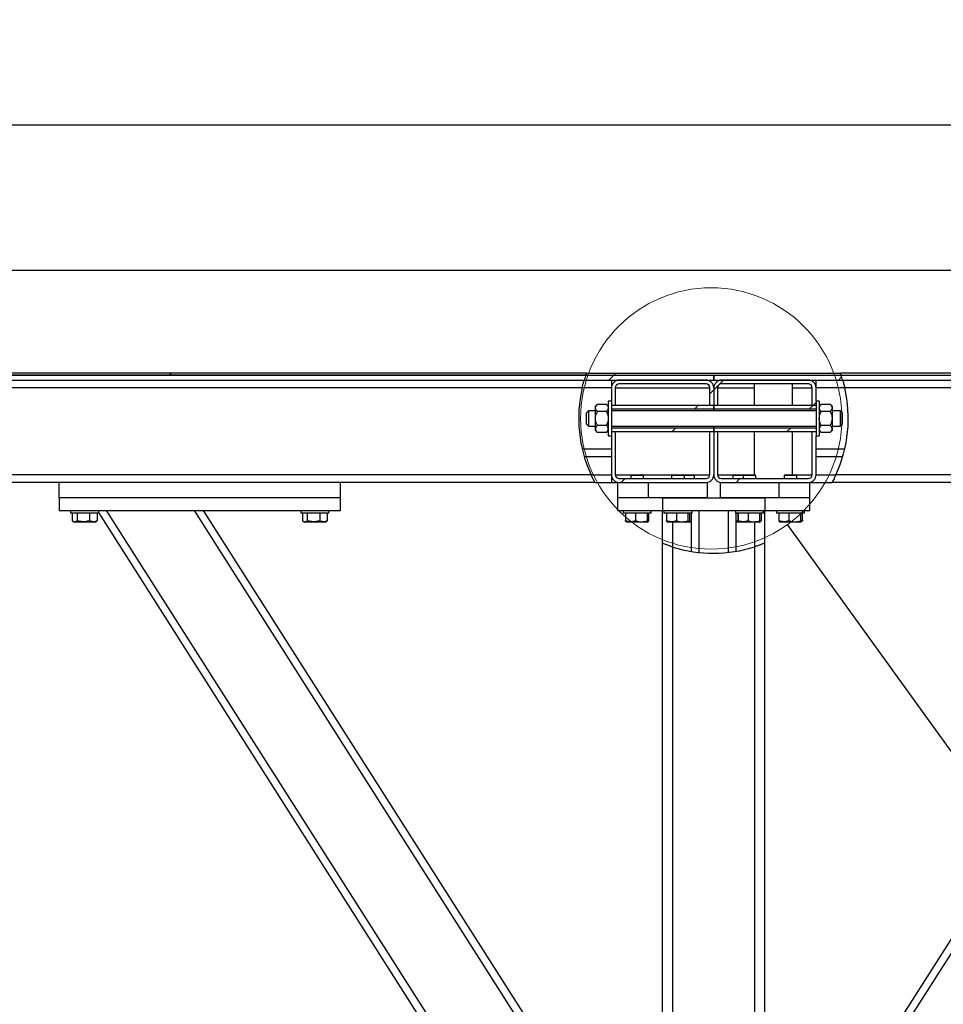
# Model space of a CAD drawing. Header units: millimetres. Extents: x 5 to 589, y 5 to 415.
# Tile 14 of 106: x 282 to 318, y 195 to 234. Entities that reach past the tile are written whole.
import ezdxf

# ---------------------------------------------------------------- set-up
doc = ezdxf.new("R2010")
doc.units = ezdxf.units.MM
doc.layers.add('COTES', color=1, linetype='Continuous')
doc.layers.add('TRAIT-FINS', color=9, linetype='Continuous')
doc.layers.add('TRAIT-FORT', color=4, linetype='Continuous', lineweight=25)
doc.styles.add('SLDTEXTSTYLE0', font='TXT', dxfattribs={"width": 0.75})
doc.dimstyles.new('SLDDIMSTYLE0', dxfattribs={"dimtxt": 3, "dimasz": 2, "dimexe": 0, "dimexo": 0.0625, "dimgap": 0.75, "dimtad": 1, "dimlfac": 20, "dimrnd": 1e-09, "dimzin": 12, "dimdsep": 46, "dimtxsty": 'SLDTEXTSTYLE0', "dimsah": 1, "dimcen": 0.09, "dimadec": 0, "dimazin": 3, "dimtfac": 1, "dimtofl": 0, "dimtmove": 0, "dimatfit": 3, "dimfxl": 1, "dimfrac": 2, "dimtolj": 1, "dimtzin": 12, "dimarcsym": 0})
doc.dimstyles.new('SLDDIMSTYLE2', dxfattribs={"dimtxt": 0.18, "dimasz": 2, "dimexe": 0, "dimexo": 0.0625, "dimgap": 0, "dimtad": 0, "dimtih": 1, "dimtoh": 1, "dimdec": 0, "dimrnd": 1e-09, "dimzin": 0, "dimdsep": 46, "dimtxsty": 'Standard', "dimblk1": 'NONE', "dimblk2": 'NONE', "dimsah": 1, "dimcen": 0.09, "dimadec": 0, "dimazin": 0, "dimtfac": 2, "dimtdec": 0, "dimtofl": 0, "dimtmove": 0, "dimatfit": 3, "dimldrblk": 'NONE', "dimfxl": 1, "dimfrac": 2, "dimtolj": 1, "dimtzin": 0, "dimarcsym": 0})
pattern_1 = [(45, (0, 0), (-13.4704, 13.4704), []), (45, (4.49, 0), (-13.4704, 13.4704), []), (45, (8.98, 0), (-13.4704, 13.4704), []), (45, (13.47, 0), (-13.4704, 13.4704), [])]

# ---------------------------------------------------------------- blocks, each defined once
blk = doc.blocks.new('_D_5')
at = {"layer": 'COTES', "color": 1, "transparency": 16777216}
for p, q in [((36.02, 220.302), (36.02, 224.903)), ((363.02, 220.302), (363.02, 224.903)), ((36.02, 223.903), (363.02, 223.903))]:
    blk.add_line(p, q, dxfattribs=at)
for points in [[(36.02, 223.903), (38.02, 223.403), (38.02, 224.403)], [(363.02, 223.903), (361.02, 224.403), (361.02, 223.403)]]:
    blk.add_solid(points, dxfattribs=at)
at = {"layer": 'COTES', "color": 1, "transparency": 16777216, "char_height": 3, "attachment_point": 1, "style": 'SLDTEXTSTYLE0'}
for s, insert in [('Cadre', (198.26, 227.77)), ('6540', (188.268, 227.77))]:
    blk.add_mtext(s, dxfattribs=dict(at, insert=insert))
blk = doc.blocks.new('_D_7')
at = {"layer": 'COTES', "color": 1, "transparency": 16777216}
for p, q in [((31.77, 220.802), (31.77, 230.57)), ((364.52, 220.602), (364.52, 230.57)), ((364.52, 229.57), (31.77, 229.57))]:
    blk.add_line(p, q, dxfattribs=at)
for points in [[(31.77, 229.57), (33.77, 229.07), (33.77, 230.07)], [(364.52, 229.57), (362.52, 230.07), (362.52, 229.07)]]:
    blk.add_solid(points, dxfattribs=at)
at = {"layer": 'COTES', "color": 1, "transparency": 16777216, "char_height": 3, "attachment_point": 1, "style": 'SLDTEXTSTYLE0'}
for s, insert in [('6655', (188.518, 233.437)), ('Toles', (198.51, 233.437))]:
    blk.add_mtext(s, dxfattribs=dict(at, insert=insert))
blk = doc.blocks.new('_NONE')

msp = doc.modelspace()

# ---------------------------------------------------------------- hatches: boundary and pattern name
at = {"layer": 'TRAIT-FINS'}
h = msp.add_hatch(dxfattribs=at)
h.set_pattern_fill('ANSI32', color=9, style=0)
edge = h.paths.add_edge_path(flags=0)
edge.add_line((304.01935, 219.80158), (313.997, 219.80158))
edge.add_arc((309.00817, 218.10158), 5.27052, 18.817129, 19.680741)
edge.add_line((313.97081, 219.87658), (304.04554, 219.87658))
edge.add_arc((309.00817, 218.10158), 5.27052, 160.319259, 161.182871)
h = msp.add_hatch(dxfattribs=at)
h.set_pattern_fill('ANSI32', color=9, style=0)
edge = h.paths.add_edge_path(flags=0)
edge.add_line((303.95561, 219.60158), (309.02027, 219.60158))
edge.add_line((309.02027, 219.60158), (309.02027, 219.80158))
edge.add_line((309.02027, 219.80158), (304.01935, 219.80158))
edge.add_arc((309.00817, 218.10158), 5.27052, 161.182871, 163.464953)
h = msp.add_hatch(dxfattribs=at)
h.set_pattern_fill('DIN 201 ACIER ET FONTE', color=9, style=0, pattern_type=2)
h.set_pattern_definition(pattern_1)
edge = h.paths.add_edge_path(flags=0)
edge.add_arc((305.32027, 219.30158), 0.3, 90, 180)
edge.add_line((305.02027, 219.30158), (305.02027, 218.62658))
edge.add_line((305.02027, 218.62658), (305.17027, 218.62658))
edge.add_line((305.17027, 218.62658), (305.17027, 219.30158))
edge.add_arc((305.32027, 219.30158), 0.15, 90, 180, ccw=False)
edge.add_line((305.32027, 219.45158), (308.72027, 219.45158))
edge.add_arc((308.72027, 219.30158), 0.15, 0, 90, ccw=False)
edge.add_line((308.87027, 219.30158), (308.87027, 218.62658))
edge.add_line((308.87027, 218.62658), (309.02027, 218.62658))
edge.add_line((309.02027, 218.62658), (309.02027, 219.30158))
edge.add_arc((308.72027, 219.30158), 0.3, 0, 90)
edge.add_line((308.72027, 219.60158), (305.32027, 219.60158))
h = msp.add_hatch(dxfattribs=at)
h.set_pattern_fill('DIN 201 ACIER ET FONTE', color=9, style=0, pattern_type=2)
h.set_pattern_definition(pattern_1)
edge = h.paths.add_edge_path(flags=0)
edge.add_arc((312.72027, 219.30158), 0.3, 0, 90)
edge.add_line((312.72027, 219.60158), (309.32027, 219.60158))
edge.add_arc((309.32027, 219.30158), 0.3, 90, 180)
edge.add_line((309.02027, 219.30158), (309.02027, 218.62658))
edge.add_line((309.02027, 218.62658), (309.17027, 218.62658))
edge.add_line((309.17027, 218.62658), (309.17027, 219.30158))
edge.add_arc((309.32027, 219.30158), 0.15, 90, 180, ccw=False)
edge.add_line((309.32027, 219.45158), (312.72027, 219.45158))
edge.add_arc((312.72027, 219.30158), 0.15, 0, 90, ccw=False)
edge.add_line((312.87027, 219.30158), (312.87027, 218.62658))
edge.add_line((312.87027, 218.62658), (313.02027, 218.62658))
edge.add_line((313.02027, 218.62658), (313.02027, 219.30158))
h = msp.add_hatch(dxfattribs=at)
h.set_pattern_fill('ANSI32', color=9, style=0)
edge = h.paths.add_edge_path(flags=0)
edge.add_line((309.02127, 219.60158), (314.06074, 219.60158))
edge.add_arc((309.00817, 218.10158), 5.27052, 16.535047, 18.817129)
edge.add_line((313.997, 219.80158), (309.02127, 219.80158))
edge.add_line((309.02127, 219.80158), (309.02127, 219.60158))
h = msp.add_hatch(dxfattribs=at)
h.set_pattern_fill('DIN 201 ACIER ET FONTE', color=9, style=0, pattern_type=2)
h.set_pattern_definition(pattern_1)
h.paths.add_polyline_path([(305.02027, 218.47658), (309.01977, 218.47658), (309.01977, 218.62658), (305.02027, 218.62658)], flags=0)
h = msp.add_hatch(dxfattribs=at)
h.set_pattern_fill('DIN 201 ACIER ET FONTE', color=9, style=0, pattern_type=2)
h.set_pattern_definition(pattern_1)
h.paths.add_polyline_path([(313.02027, 218.62658), (309.02077, 218.62658), (309.02077, 218.47658), (313.02027, 218.47658)], flags=0)
h = msp.add_hatch(dxfattribs=at)
h.set_pattern_fill('DIN 201 ACIER ET FONTE', color=9, style=0, pattern_type=2)
h.set_pattern_definition(pattern_1)
edge = h.paths.add_edge_path(flags=0)
edge.add_line((308.72027, 215.75158), (305.32027, 215.75158))
edge.add_arc((305.32027, 215.90158), 0.15, 180, 270, ccw=False)
edge.add_line((305.17027, 215.90158), (305.17027, 217.57658))
edge.add_line((305.17027, 217.57658), (305.02027, 217.57658))
edge.add_line((305.02027, 217.57658), (305.02027, 215.90158))
edge.add_arc((305.32027, 215.90158), 0.3, 180, 270)
edge.add_line((305.32027, 215.60158), (308.72027, 215.60158))
edge.add_arc((308.72027, 215.90158), 0.3, 270, 360)
edge.add_line((309.02027, 215.90158), (309.02027, 217.57658))
edge.add_line((309.02027, 217.57658), (308.87027, 217.57658))
edge.add_line((308.87027, 217.57658), (308.87027, 215.90158))
edge.add_arc((308.72027, 215.90158), 0.15, 270, 360, ccw=False)
h = msp.add_hatch(dxfattribs=at)
h.set_pattern_fill('DIN 201 ACIER ET FONTE', color=9, style=0, pattern_type=2)
h.set_pattern_definition(pattern_1)
h.paths.add_polyline_path([(309.01977, 217.72658), (305.02027, 217.72658), (305.02027, 217.57658), (309.01977, 217.57658)], flags=0)
h = msp.add_hatch(dxfattribs=at)
h.set_pattern_fill('DIN 201 ACIER ET FONTE', color=9, style=0, pattern_type=2)
h.set_pattern_definition(pattern_1)
edge = h.paths.add_edge_path(flags=0)
edge.add_line((309.17027, 215.90158), (309.17027, 217.57658))
edge.add_line((309.17027, 217.57658), (309.02027, 217.57658))
edge.add_line((309.02027, 217.57658), (309.02027, 215.90158))
edge.add_arc((309.32027, 215.90158), 0.3, 180, 270)
edge.add_line((309.32027, 215.60158), (312.72027, 215.60158))
edge.add_arc((312.72027, 215.90158), 0.3, 270, 360)
edge.add_line((313.02027, 215.90158), (313.02027, 217.57658))
edge.add_line((313.02027, 217.57658), (312.87027, 217.57658))
edge.add_line((312.87027, 217.57658), (312.87027, 215.90158))
edge.add_arc((312.72027, 215.90158), 0.15, 270, 360, ccw=False)
edge.add_line((312.72027, 215.75158), (309.32027, 215.75158))
edge.add_arc((309.32027, 215.90158), 0.15, 180, 270, ccw=False)
h = msp.add_hatch(dxfattribs=at)
h.set_pattern_fill('DIN 201 ACIER ET FONTE', color=9, style=0, pattern_type=2)
h.set_pattern_definition(pattern_1)
h.paths.add_polyline_path([(313.02027, 217.72658), (309.02077, 217.72658), (309.02077, 217.57658), (313.02027, 217.57658)], flags=0)

# ---------------------------------------------------------------- linework, layer by layer
at = {"color": 7, "linetype": 'Continuous', "lineweight": 18}
msp.add_circle((308.92115, 218.10158), 5.10883, dxfattribs=at)
at = {"layer": 'TRAIT-FORT', "color": 4, "linetype": 'Continuous', "lineweight": 25}
for p, q in [((287.76977, 219.87658), (266.29262, 219.87658)), ((287.76977, 219.80158), (287.76977, 219.87658)), ((287.77027, 219.87658), (287.77027, 219.80158)), ((304.04554, 219.87658), (287.77027, 219.87658)), ((304.04554, 219.87658), (313.97081, 219.87658)), ((364.52027, 219.87658), (313.97081, 219.87658)), ((266.32126, 219.80158), (287.76977, 219.80158)), ((304.01935, 219.80158), (266.32126, 219.80158)), ((266.39097, 219.60158), (303.95561, 219.60158)), ((287.77027, 219.80158), (304.01935, 219.80158)), ((303.95561, 219.60158), (309.02027, 219.60158)), ((304.01935, 219.80158), (313.997, 219.80158)), ((304.01935, 219.80158), (309.02027, 219.80158)), ((305.02027, 219.60158), (305.02027, 219.30158)), ((308.72027, 219.60158), (305.32027, 219.60158)), ((309.02027, 219.60158), (309.02027, 219.80158)), ((309.02127, 219.80158), (309.02127, 219.60158)), ((309.02127, 219.80158), (313.997, 219.80158)), ((309.02127, 219.60158), (314.06074, 219.60158)), ((312.72027, 219.60158), (309.32027, 219.60158)), ((313.02027, 219.30158), (313.02027, 219.60158)), ((313.997, 219.80158), (364.52027, 219.80158)), ((314.06074, 219.60158), (364.52027, 219.60158)), ((303.87608, 219.30158), (266.478, 219.30158)), ((305.02027, 219.30158), (303.87608, 219.30158)), ((305.02027, 219.30158), (305.02027, 218.77658)), ((305.17027, 219.30158), (305.17027, 218.62658)), ((305.17027, 219.30158), (308.87027, 219.30158)), ((308.72027, 219.45158), (305.32027, 219.45158)), ((308.87027, 218.62658), (308.87027, 219.30158)), ((309.02027, 219.30158), (309.02027, 218.62658)), ((309.17027, 219.30158), (309.17027, 218.62658)), ((309.17027, 219.30158), (310.60401, 219.30158)), ((312.72027, 219.45158), (309.32027, 219.45158)), ((310.60401, 219.45158), (310.60401, 218.62658)), ((312.10401, 218.62658), (312.10401, 219.45158)), ((312.10401, 219.30158), (312.87027, 219.30158)), ((312.87027, 218.62658), (312.87027, 219.30158)), ((313.02027, 218.77658), (313.02027, 219.30158)), ((314.14027, 219.30158), (313.02027, 219.30158)), ((363.02027, 219.30158), (314.14027, 219.30158)), ((305.02027, 218.77658), (304.89527, 218.77658)), ((304.89527, 218.77658), (304.89527, 217.42658)), ((305.02027, 218.77658), (305.02027, 217.42658)), ((313.14527, 218.77658), (313.02027, 218.77658)), ((313.02027, 218.77658), (313.02027, 217.42658)), ((313.14527, 218.77658), (313.14527, 217.42658)), ((304.12027, 218.40158), (304.04527, 218.32658)), ((304.04527, 217.87658), (304.04527, 218.32658)), ((304.39527, 218.40158), (304.12027, 218.40158)), ((304.12027, 218.40158), (304.12027, 217.80158)), ((304.46875, 218.65006), (304.39527, 218.57658)), ((304.39527, 218.51294), (304.39527, 218.57658)), ((304.39527, 218.10158), (304.39527, 218.51294)), ((304.82178, 218.65006), (304.46875, 218.65006)), ((304.82178, 218.37582), (304.46875, 218.37582)), ((304.89527, 218.57658), (304.82178, 218.65006)), ((305.02027, 218.62658), (309.01977, 218.62658)), ((305.02027, 218.62658), (305.17027, 218.62658)), ((305.02027, 218.47658), (309.01977, 218.47658)), ((313.02027, 218.40158), (305.02027, 218.40158)), ((308.87027, 218.62658), (309.02027, 218.62658)), ((309.01977, 218.47658), (309.01977, 218.62658)), ((309.01977, 218.40158), (309.01977, 218.47658)), ((309.02027, 218.62658), (309.17027, 218.62658)), ((309.02027, 218.40158), (309.02027, 218.62658)), ((309.02077, 218.62658), (313.02027, 218.62658)), ((309.02077, 218.62658), (309.02077, 218.47658)), ((309.02077, 218.47658), (309.02077, 218.40158)), ((309.02077, 218.47658), (313.02027, 218.47658)), ((312.87027, 218.62658), (313.02027, 218.62658)), ((313.21875, 218.65006), (313.14527, 218.57658)), ((313.57178, 218.65006), (313.21875, 218.65006)), ((313.57178, 218.37582), (313.21875, 218.37582)), ((313.64527, 218.57658), (313.57178, 218.65006)), ((313.64527, 218.57658), (313.64527, 218.51294)), ((313.64527, 218.51294), (313.64527, 218.10158)), ((313.97027, 218.40158), (313.64527, 218.40158)), ((314.04527, 218.32658), (313.97027, 218.40158)), ((313.97027, 217.80158), (313.97027, 218.40158)), ((314.04527, 218.32658), (314.04527, 217.87658)), ((304.39527, 217.69021), (304.39527, 218.10158)), ((313.64527, 218.10158), (313.64527, 217.69021)), ((304.04527, 217.87658), (304.12027, 217.80158)), ((304.12027, 217.80158), (304.39527, 217.80158)), ((304.39527, 217.62658), (304.39527, 217.69021)), ((304.39527, 217.62658), (304.46875, 217.55309)), ((304.82178, 217.82734), (304.46875, 217.82734)), ((304.82178, 217.55309), (304.46875, 217.55309)), ((304.82178, 217.55309), (304.89527, 217.62658)), ((305.02027, 217.80158), (313.02027, 217.80158)), ((309.01977, 217.72658), (305.02027, 217.72658)), ((309.01977, 217.57658), (305.02027, 217.57658)), ((305.17027, 217.57658), (305.02027, 217.57658)), ((305.17027, 217.57658), (305.17027, 215.90158)), ((309.02027, 217.57658), (308.87027, 217.57658)), ((308.87027, 215.90158), (308.87027, 217.57658)), ((309.01977, 217.72658), (309.01977, 217.80158)), ((309.01977, 217.57658), (309.01977, 217.72658)), ((309.02027, 217.57658), (309.02027, 217.80158)), ((309.02027, 217.57658), (309.02027, 215.90158)), ((309.17027, 217.57658), (309.02027, 217.57658)), ((309.02077, 217.80158), (309.02077, 217.72658)), ((309.02077, 217.72658), (309.02077, 217.57658)), ((313.02027, 217.72658), (309.02077, 217.72658)), ((313.02027, 217.57658), (309.02077, 217.57658)), ((309.17027, 217.57658), (309.17027, 215.90158)), ((310.60401, 217.57658), (310.60401, 215.90158)), ((312.10401, 215.90158), (312.10401, 217.57658)), ((312.87027, 215.90158), (312.87027, 217.57658)), ((313.02027, 217.57658), (312.87027, 217.57658)), ((313.14527, 217.62658), (313.21875, 217.55309)), ((313.57178, 217.82734), (313.21875, 217.82734)), ((313.57178, 217.55309), (313.21875, 217.55309)), ((313.57178, 217.55309), (313.64527, 217.62658)), ((313.64527, 217.80158), (313.97027, 217.80158)), ((313.64527, 217.69021), (313.64527, 217.62658)), ((313.97027, 217.80158), (314.04527, 217.87658)), ((304.89527, 217.42658), (305.02027, 217.42658)), ((305.02027, 217.42658), (305.02027, 215.90158)), ((313.02027, 217.42658), (313.14527, 217.42658)), ((313.02027, 215.90158), (313.02027, 217.42658)), ((305.02027, 216.90158), (303.87608, 216.90158)), ((314.14027, 216.90158), (313.02027, 216.90158)), ((305.02027, 216.60158), (303.95561, 216.60158)), ((314.06074, 216.60158), (313.02027, 216.60158)), ((304.21877, 215.90158), (266.13007, 215.90158)), ((304.21877, 215.90158), (305.02027, 215.90158)), ((305.02027, 215.90158), (305.02027, 215.60158)), ((305.17027, 215.90158), (305.80527, 215.90158)), ((305.32027, 215.75158), (308.72027, 215.75158)), ((305.80527, 215.90158), (305.77027, 215.86658)), ((305.77027, 215.86658), (305.77027, 215.75158)), ((306.27027, 215.86658), (305.77027, 215.86658)), ((305.80527, 215.90158), (306.23527, 215.90158)), ((306.27027, 215.86658), (306.23527, 215.90158)), ((306.23527, 215.90158), (307.40527, 215.90158)), ((306.27027, 215.75158), (306.27027, 215.86658)), ((307.40527, 215.90158), (307.37027, 215.86658)), ((307.37027, 215.86658), (307.37027, 215.75158)), ((307.87027, 215.86658), (307.37027, 215.86658)), ((307.40527, 215.90158), (307.83527, 215.90158)), ((307.87027, 215.86658), (307.83527, 215.90158)), ((307.83527, 215.90158), (308.23527, 215.90158)), ((307.87027, 215.75158), (307.87027, 215.86658)), ((308.27027, 215.86658), (307.87027, 215.86658)), ((308.27027, 215.86658), (308.23527, 215.90158)), ((308.23527, 215.90158), (308.87027, 215.90158)), ((308.27027, 215.75158), (308.27027, 215.86658)), ((309.17027, 215.90158), (309.80527, 215.90158)), ((309.32027, 215.75158), (312.72027, 215.75158)), ((309.80527, 215.90158), (309.77027, 215.86658)), ((309.77027, 215.86658), (309.77027, 215.75158)), ((310.17027, 215.86658), (309.77027, 215.86658)), ((309.80527, 215.90158), (310.20527, 215.90158)), ((310.20527, 215.90158), (310.17027, 215.86658)), ((310.17027, 215.86658), (310.17027, 215.75158)), ((310.67027, 215.86658), (310.17027, 215.86658)), ((310.20527, 215.90158), (310.63527, 215.90158)), ((310.67027, 215.86658), (310.63527, 215.90158)), ((310.67027, 215.75158), (310.67027, 215.86658)), ((311.80527, 215.90158), (311.77027, 215.86658)), ((311.77027, 215.86658), (311.77027, 215.75158)), ((312.27027, 215.86658), (311.77027, 215.86658)), ((311.80527, 215.90158), (312.23527, 215.90158)), ((312.27027, 215.86658), (312.23527, 215.90158)), ((312.23527, 215.90158), (312.87027, 215.90158)), ((312.27027, 215.75158), (312.27027, 215.86658)), ((313.02027, 215.90158), (313.79758, 215.90158)), ((363.02027, 215.90158), (313.79758, 215.90158)), ((304.3683, 215.60158), (280.12027, 215.60158)), ((283.42027, 215.00158), (283.42027, 215.60158)), ((294.42027, 215.00158), (294.42027, 215.60158)), ((304.3683, 215.60158), (305.02027, 215.60158)), ((305.02027, 215.60158), (305.27027, 215.60158)), ((305.27027, 215.00158), (305.27027, 215.60158)), ((305.32027, 215.60158), (308.72027, 215.60158)), ((306.47027, 215.00158), (306.47027, 215.60158)), ((308.77027, 215.00158), (308.77027, 215.60158)), ((309.27027, 215.60158), (309.27027, 215.00158)), ((309.32027, 215.60158), (312.72027, 215.60158)), ((311.57027, 215.60158), (311.57027, 215.00158)), ((312.77027, 215.00158), (312.77027, 215.60158)), ((312.77027, 215.60158), (313.64805, 215.60158)), ((323.62027, 215.60158), (313.64805, 215.60158)), ((294.42027, 215.00158), (283.42027, 215.00158)), ((283.42027, 215.00158), (283.42027, 214.50158)), ((294.42027, 214.50158), (294.42027, 215.00158)), ((306.47027, 215.00158), (305.27027, 215.00158)), ((305.27027, 214.50158), (305.27027, 215.00158)), ((308.77027, 215.00158), (306.47027, 215.00158)), ((307.02027, 215.00158), (307.02027, 214.50158)), ((307.02027, 215.00158), (311.02027, 215.00158)), ((311.57027, 215.00158), (309.27027, 215.00158)), ((311.02027, 215.00158), (311.02027, 214.50158)), ((312.77027, 215.00158), (311.57027, 215.00158)), ((312.77027, 214.50158), (312.77027, 215.00158)), ((283.42027, 214.50158), (294.42027, 214.50158)), ((283.87027, 214.50158), (283.87027, 214.40158)), ((284.97027, 214.40158), (284.97027, 214.50158)), ((305.92027, 182.06037), (285.27586, 214.50158)), ((305.92027, 187.46199), (288.71326, 214.50158)), ((305.92027, 188.02078), (289.06885, 214.50158)), ((292.87027, 214.50158), (292.87027, 214.40158)), ((293.97027, 214.40158), (293.97027, 214.50158)), ((305.27027, 214.50158), (307.02027, 214.50158)), ((305.47027, 214.50158), (305.47027, 214.40158)), ((306.57027, 214.40158), (306.57027, 214.50158)), ((307.02027, 213.22032), (307.02027, 214.50158)), ((307.02027, 214.50158), (311.02027, 214.50158)), ((307.07027, 214.50158), (307.07027, 214.40158)), ((308.17027, 214.40158), (308.17027, 214.50158)), ((308.44527, 212.8612), (308.44527, 214.50158)), ((309.59527, 212.86386), (309.59527, 214.50158)), ((309.87027, 214.50158), (309.87027, 214.40158)), ((310.97027, 214.40158), (310.97027, 214.50158)), ((311.02027, 213.23024), (311.02027, 214.50158)), ((311.02027, 214.50158), (312.77027, 214.50158)), ((311.47027, 214.50158), (311.47027, 214.40158)), ((312.12027, 188.02078), (328.97168, 214.50158)), ((312.12027, 187.46199), (329.32727, 214.50158)), ((312.57027, 214.40158), (312.57027, 214.50158)), ((284.97027, 214.40158), (283.87027, 214.40158)), ((283.93327, 214.40158), (283.93327, 214.10181)), ((283.95794, 214.0854), (284.01652, 214.05158)), ((284.12429, 214.40158), (284.12429, 214.10181)), ((284.61128, 214.40158), (284.61128, 214.10181)), ((284.82402, 214.05158), (284.88259, 214.0854)), ((284.90726, 214.10181), (284.88165, 214.08703)), ((284.90726, 214.40158), (284.90726, 214.10181)), ((305.88845, 181.55158), (284.97027, 214.42301)), ((293.97027, 214.40158), (292.87027, 214.40158)), ((292.93327, 214.40158), (292.93327, 214.10181)), ((292.95794, 214.0854), (293.01652, 214.05158)), ((293.12429, 214.40158), (293.12429, 214.10181)), ((293.61128, 214.40158), (293.61128, 214.10181)), ((293.82402, 214.05158), (293.88259, 214.0854)), ((293.90726, 214.10181), (293.88165, 214.08703)), ((293.90726, 214.40158), (293.90726, 214.10181)), ((305.51222, 214.40158), (305.47027, 214.40158)), ((306.57027, 214.40158), (305.51222, 214.40158)), ((305.55668, 214.11841), (305.55668, 214.10181)), ((305.56822, 214.40158), (305.56822, 214.10845)), ((305.58753, 214.06831), (305.61652, 214.05158)), ((305.61647, 214.06738), (305.63536, 214.05158)), ((305.95966, 214.40158), (305.95966, 214.10181)), ((306.41171, 214.40158), (306.41171, 214.10181)), ((306.47231, 214.40158), (306.47231, 214.10181)), ((307.11222, 214.40158), (307.07027, 214.40158)), ((308.17027, 214.40158), (307.11222, 214.40158)), ((307.16822, 214.40158), (307.16822, 214.10181)), ((307.55966, 214.40158), (307.55966, 214.10181)), ((308.01171, 214.40158), (308.01171, 214.10181)), ((308.07231, 214.40158), (308.07231, 214.10181)), ((308.14527, 212.90217), (308.14527, 214.40158)), ((309.91222, 214.40158), (309.87027, 214.40158)), ((309.89527, 212.90625), (309.89527, 214.40158)), ((309.95966, 214.10181), (309.89527, 214.08368)), ((310.97027, 214.40158), (309.91222, 214.40158)), ((309.95966, 214.40158), (309.95966, 214.10181)), ((309.96822, 214.40158), (309.96822, 214.10181)), ((310.35966, 214.40158), (310.35966, 214.10181)), ((310.81171, 214.40158), (310.81171, 214.10181)), ((310.87231, 214.40158), (310.87231, 214.10181)), ((311.51222, 214.40158), (311.47027, 214.40158)), ((312.57027, 214.40158), (311.51222, 214.40158)), ((311.56822, 214.40158), (311.56822, 214.10181)), ((311.95966, 214.40158), (311.95966, 214.10181)), ((312.38099, 214.05158), (312.41396, 214.07926)), ((312.41171, 214.40158), (312.41171, 214.10181)), ((312.41396, 214.07926), (312.48385, 214.10181)), ((312.42402, 214.05158), (312.453, 214.06831)), ((312.48385, 214.10181), (312.45274, 214.07043)), ((312.47231, 214.40158), (312.47231, 214.12941)), ((312.48385, 214.13949), (312.48385, 214.10181)), ((284.82402, 214.05158), (284.01652, 214.05158)), ((293.82402, 214.05158), (293.01652, 214.05158)), ((305.63536, 214.05158), (305.61652, 214.05158)), ((306.42402, 214.05158), (305.63536, 214.05158)), ((306.42402, 214.05158), (306.44854, 214.06574)), ((307.19199, 214.06574), (307.21652, 214.05158)), ((308.02402, 214.05158), (307.21652, 214.05158)), ((307.42027, 213.07595), (307.42027, 214.05158)), ((308.02402, 214.05158), (308.04854, 214.06574)), ((308.14527, 214.05158), (308.02402, 214.05158)), ((310.01652, 214.05158), (309.89527, 214.05158)), ((309.99199, 214.06574), (310.01652, 214.05158)), ((310.82402, 214.05158), (310.01652, 214.05158)), ((310.62027, 213.08365), (310.62027, 214.05158)), ((310.82402, 214.05158), (310.84854, 214.06574)), ((311.59199, 214.06574), (311.61652, 214.05158)), ((312.38099, 214.05158), (311.61652, 214.05158)), ((312.42402, 214.05158), (312.38099, 214.05158)), ((307.02027, 174.90158), (307.02027, 213.22032)), ((307.42027, 174.90158), (307.42027, 213.07595)), ((310.62027, 174.90158), (310.62027, 213.08365)), ((311.02027, 191.00158), (311.02027, 213.23024))]:
    msp.add_line(p, q, dxfattribs=at)
for centre, radius, start, end in [((309.00817, 218.10158), 5.27052, 160.319259, 161.182871), ((309.00817, 218.10158), 5.27052, 18.817129, 19.680741), ((309.00817, 218.10158), 5.27052, 161.182871, 163.464953), ((305.32027, 219.30158), 0.3, 90, 180), ((308.72027, 219.30158), 0.3, 0, 90), ((309.32027, 219.30158), 0.3, 90, 180), ((312.72027, 219.30158), 0.3, 0, 90), ((309.00817, 218.10158), 5.27052, 16.535047, 18.817129), ((309.00817, 218.10158), 5.27052, 166.839394, 204.671553), ((305.32027, 219.30158), 0.15, 90, 180), ((308.72027, 219.30158), 0.15, 0, 90), ((309.32027, 219.30158), 0.15, 90, 180), ((312.72027, 219.30158), 0.15, 0, 90), ((309.00817, 218.10158), 5.27052, 335.328447, 13.160606), ((305.32027, 215.90158), 0.3, 180, 270), ((305.32027, 215.90158), 0.15, 180, 270), ((308.72027, 215.90158), 0.15, 270, 0), ((308.72027, 215.90158), 0.3, 270, 0), ((309.32027, 215.90158), 0.3, 180, 270), ((309.32027, 215.90158), 0.15, 180, 270), ((312.72027, 215.90158), 0.15, 270, 0), ((312.72027, 215.90158), 0.3, 270, 0), ((309.00817, 218.10158), 5.27052, 229.090446, 229.945008), ((309.00817, 218.10158), 5.27052, 310.255298, 311.258334), ((309.00817, 218.10158), 5.27052, 252.465436, 287.810477)]:
    msp.add_arc(centre, radius, start, end, dxfattribs=at)
for points, knots in [([(303.87608, 219.30158), (303.8844, 219.33621), (303.90104, 219.40547), (303.92555, 219.49707), (303.94475, 219.56486), (303.95441, 219.59755), (303.9553, 219.60052), (303.95561, 219.60158)], [0, 0, 0, 0, 0.22301074, 0.44604861, 0.667595, 0.88231549, 1, 1, 1, 1]), ([(314.06074, 219.60158), (314.06167, 219.59844), (314.06355, 219.59217), (314.07776, 219.54348), (314.09788, 219.47109), (314.12011, 219.38611), (314.1342, 219.32704), (314.14027, 219.30158)], [0, 0, 0, 0, 0.20501272, 0.40987705, 0.61886133, 0.83571265, 1, 1, 1, 1]), ([(304.39527, 218.51294), (304.39631, 218.52486), (304.39843, 218.54896), (304.41481, 218.58403), (304.43819, 218.61794), (304.45853, 218.63932), (304.46875, 218.65006)], [0, 0, 0, 0, 0.24957627, 0.50436073, 0.75104521, 1, 1, 1, 1]), ([(304.46875, 218.37582), (304.45986, 218.3851), (304.44205, 218.40372), (304.42036, 218.43308), (304.40409, 218.46377), (304.39624, 218.4907), (304.39552, 218.50719), (304.39527, 218.51294)], [0, 0, 0, 0, 0.21551689, 0.43222603, 0.65445729, 0.87968778, 1, 1, 1, 1]), ([(304.39527, 218.10158), (304.39531, 218.10619), (304.39566, 218.14429), (304.40598, 218.21694), (304.43439, 218.30361), (304.45903, 218.35539), (304.46875, 218.37582)], [0, 0, 0, 0, 0.04836864, 0.39932986, 0.76296469, 1, 1, 1, 1]), ([(304.82178, 218.65006), (304.83067, 218.64078), (304.84848, 218.62216), (304.87018, 218.5928), (304.88644, 218.56211), (304.89429, 218.53518), (304.89501, 218.51868), (304.89527, 218.51294)], [0, 0, 0, 0, 0.21551689, 0.43222603, 0.65445729, 0.87968778, 1, 1, 1, 1]), ([(304.89527, 218.51294), (304.89422, 218.50102), (304.8921, 218.47692), (304.87572, 218.44185), (304.85234, 218.40793), (304.832, 218.38656), (304.82178, 218.37582)], [0, 0, 0, 0, 0.24957627, 0.50436073, 0.75104521, 1, 1, 1, 1]), ([(304.82178, 218.37582), (304.8315, 218.35539), (304.85566, 218.30462), (304.88426, 218.21805), (304.89486, 218.14541), (304.89522, 218.10619), (304.89527, 218.10158)], [0, 0, 0, 0, 0.23703923, 0.58901919, 0.95163056, 1, 1, 1, 1]), ([(313.14527, 218.51294), (313.14631, 218.52486), (313.14843, 218.54896), (313.16481, 218.58403), (313.18819, 218.61794), (313.20853, 218.63932), (313.21875, 218.65006)], [0, 0, 0, 0, 0.24957627, 0.50436073, 0.75104521, 1, 1, 1, 1]), ([(313.21875, 218.37582), (313.20986, 218.3851), (313.19205, 218.40372), (313.17036, 218.43308), (313.15409, 218.46377), (313.14624, 218.4907), (313.14552, 218.50719), (313.14527, 218.51294)], [0, 0, 0, 0, 0.21551689, 0.43222603, 0.65445729, 0.87968778, 1, 1, 1, 1]), ([(313.14527, 218.10158), (313.14531, 218.10619), (313.14566, 218.14429), (313.15598, 218.21694), (313.18439, 218.30361), (313.20903, 218.35539), (313.21875, 218.37582)], [0, 0, 0, 0, 0.04836864, 0.39932986, 0.76296469, 1, 1, 1, 1]), ([(313.57178, 218.65006), (313.58067, 218.64078), (313.59848, 218.62216), (313.62018, 218.5928), (313.63644, 218.56211), (313.64429, 218.53518), (313.64501, 218.51868), (313.64527, 218.51294)], [0, 0, 0, 0, 0.21551689, 0.43222603, 0.65445729, 0.87968778, 1, 1, 1, 1]), ([(313.64527, 218.51294), (313.64422, 218.50102), (313.6421, 218.47692), (313.62572, 218.44185), (313.60234, 218.40793), (313.582, 218.38656), (313.57178, 218.37582)], [0, 0, 0, 0, 0.24957627, 0.50436073, 0.75104521, 1, 1, 1, 1]), ([(313.57178, 218.37582), (313.5815, 218.35539), (313.60566, 218.30462), (313.63426, 218.21805), (313.64486, 218.14541), (313.64522, 218.10619), (313.64527, 218.10158)], [0, 0, 0, 0, 0.23703923, 0.58901919, 0.95163056, 1, 1, 1, 1]), ([(304.46875, 217.82734), (304.46109, 217.84324), (304.44574, 217.87512), (304.42753, 217.92191), (304.41333, 217.96714), (304.40325, 218.01085), (304.39655, 218.05579), (304.39569, 218.08627), (304.39527, 218.10158)], [0, 0, 0, 0, 0.18482945, 0.3703669, 0.5252225, 0.68091173, 0.83977606, 1, 1, 1, 1]), ([(304.89527, 218.10158), (304.89487, 218.08683), (304.89407, 218.05721), (304.88764, 218.01276), (304.8776, 217.96846), (304.86321, 217.92246), (304.84482, 217.87518), (304.82947, 217.84331), (304.82178, 217.82734)], [0, 0, 0, 0, 0.15439072, 0.31007787, 0.46935595, 0.62963384, 0.81441215, 1, 1, 1, 1]), ([(313.21875, 217.82734), (313.21109, 217.84324), (313.19574, 217.87512), (313.17753, 217.92191), (313.16333, 217.96714), (313.15325, 218.01085), (313.14655, 218.05579), (313.14569, 218.08627), (313.14527, 218.10158)], [0, 0, 0, 0, 0.18482945, 0.3703669, 0.5252225, 0.68091173, 0.83977606, 1, 1, 1, 1]), ([(313.64527, 218.10158), (313.64487, 218.08683), (313.64407, 218.05721), (313.63764, 218.01276), (313.6276, 217.96846), (313.61321, 217.92246), (313.59482, 217.87518), (313.57947, 217.84331), (313.57178, 217.82734)], [0, 0, 0, 0, 0.15439072, 0.31007787, 0.46935595, 0.62963384, 0.81441215, 1, 1, 1, 1]), ([(304.46875, 217.82734), (304.45986, 217.81805), (304.44205, 217.79943), (304.42036, 217.77007), (304.40409, 217.73938), (304.39624, 217.71246), (304.39552, 217.69596), (304.39527, 217.69021)], [0, 0, 0, 0, 0.21551689, 0.43222603, 0.65445729, 0.87968778, 1, 1, 1, 1]), ([(304.39527, 217.69021), (304.39631, 217.67829), (304.39843, 217.6542), (304.41481, 217.61912), (304.43819, 217.58521), (304.45853, 217.56383), (304.46875, 217.55309)], [0, 0, 0, 0, 0.24957627, 0.50436073, 0.75104521, 1, 1, 1, 1]), ([(304.89527, 217.69021), (304.89422, 217.70214), (304.8921, 217.72623), (304.87572, 217.76131), (304.85234, 217.79522), (304.832, 217.8166), (304.82178, 217.82734)], [0, 0, 0, 0, 0.24957627, 0.50436073, 0.75104521, 1, 1, 1, 1]), ([(304.82178, 217.55309), (304.83067, 217.56238), (304.84848, 217.581), (304.87018, 217.61036), (304.88644, 217.64105), (304.89429, 217.66797), (304.89501, 217.68447), (304.89527, 217.69021)], [0, 0, 0, 0, 0.21551689, 0.43222603, 0.65445729, 0.87968778, 1, 1, 1, 1]), ([(313.21875, 217.82734), (313.20986, 217.81805), (313.19205, 217.79943), (313.17036, 217.77007), (313.15409, 217.73938), (313.14624, 217.71246), (313.14552, 217.69596), (313.14527, 217.69021)], [0, 0, 0, 0, 0.21551689, 0.43222603, 0.65445729, 0.87968778, 1, 1, 1, 1]), ([(313.14527, 217.69021), (313.14631, 217.67829), (313.14843, 217.6542), (313.16481, 217.61912), (313.18819, 217.58521), (313.20853, 217.56383), (313.21875, 217.55309)], [0, 0, 0, 0, 0.24957627, 0.50436073, 0.75104521, 1, 1, 1, 1]), ([(313.64527, 217.69021), (313.64422, 217.70214), (313.6421, 217.72623), (313.62572, 217.76131), (313.60234, 217.79522), (313.582, 217.8166), (313.57178, 217.82734)], [0, 0, 0, 0, 0.24957627, 0.50436073, 0.75104521, 1, 1, 1, 1]), ([(313.57178, 217.55309), (313.58067, 217.56238), (313.59848, 217.581), (313.62018, 217.61036), (313.63644, 217.64105), (313.64429, 217.66797), (313.64501, 217.68447), (313.64527, 217.69021)], [0, 0, 0, 0, 0.21551689, 0.43222603, 0.65445729, 0.87968778, 1, 1, 1, 1]), ([(304.3683, 215.60158), (304.36679, 215.60438), (304.36375, 215.60999), (304.34081, 215.65302), (304.30721, 215.71799), (304.2645, 215.80358), (304.23401, 215.86891), (304.21877, 215.90158)], [0, 0, 0, 0, 0.185681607, 0.370995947, 0.565931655, 0.782955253, 1, 1, 1, 1]), ([(313.79758, 215.90158), (313.78032, 215.86467), (313.74578, 215.79083), (313.6974, 215.69488), (313.6623, 215.62802), (313.64903, 215.60341), (313.64823, 215.60193), (313.64805, 215.60158)], [0, 0, 0, 0, 0.2452773, 0.49081199, 0.72624738, 0.93566051, 1, 1, 1, 1]), ([(283.93327, 214.10181), (283.94985, 214.09084), (283.98337, 214.06868), (284.03303, 214.06057), (284.0805, 214.07247), (284.1096, 214.09197), (284.12429, 214.10181)], [0, 0, 0, 0, 0.264604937, 0.534947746, 0.765343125, 1, 1, 1, 1]), ([(284.61128, 214.10181), (284.54932, 214.08662), (284.44684, 214.0615), (284.29821, 214.06383), (284.19822, 214.08127), (284.14071, 214.09725), (284.12429, 214.10181)], [0, 0, 0, 0, 0.38554949, 0.63764185, 0.89654625, 1, 1, 1, 1]), ([(284.90726, 214.10181), (284.88157, 214.09084), (284.82963, 214.06868), (284.75268, 214.06057), (284.67913, 214.07247), (284.63403, 214.09197), (284.61128, 214.10181)], [0, 0, 0, 0, 0.26460494, 0.53494775, 0.76534313, 1, 1, 1, 1]), ([(292.93327, 214.10181), (292.94985, 214.09084), (292.98337, 214.06868), (293.03303, 214.06057), (293.0805, 214.07247), (293.1096, 214.09197), (293.12429, 214.10181)], [0, 0, 0, 0, 0.264604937, 0.534947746, 0.765343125, 1, 1, 1, 1]), ([(293.61128, 214.10181), (293.54932, 214.08662), (293.44684, 214.0615), (293.29821, 214.06383), (293.19822, 214.08127), (293.14071, 214.09725), (293.12429, 214.10181)], [0, 0, 0, 0, 0.38554949, 0.63764185, 0.89654625, 1, 1, 1, 1]), ([(293.90726, 214.10181), (293.88157, 214.09084), (293.82963, 214.06868), (293.75268, 214.06057), (293.67913, 214.07247), (293.63403, 214.09197), (293.61128, 214.10181)], [0, 0, 0, 0, 0.26460494, 0.53494775, 0.76534313, 1, 1, 1, 1]), ([(305.61647, 214.06738), (305.6155, 214.06691), (305.60669, 214.06267), (305.58967, 214.06372), (305.5707, 214.08128), (305.5598, 214.09725), (305.55668, 214.10181)], [0, 0, 0, 0, 0.04838593, 0.43880735, 0.83977872, 1, 1, 1, 1]), ([(305.95966, 214.10181), (305.92569, 214.09084), (305.857, 214.06868), (305.75523, 214.06057), (305.65795, 214.07247), (305.59831, 214.09197), (305.56822, 214.10181)], [0, 0, 0, 0, 0.26460494, 0.53494775, 0.76534313, 1, 1, 1, 1]), ([(305.95966, 214.10181), (305.9989, 214.09084), (306.07822, 214.06868), (306.19574, 214.06057), (306.30808, 214.07247), (306.37696, 214.09197), (306.41171, 214.10181)], [0, 0, 0, 0, 0.26460494, 0.53494775, 0.76534313, 1, 1, 1, 1]), ([(306.47231, 214.10181), (306.4646, 214.08662), (306.45185, 214.0615), (306.43335, 214.06383), (306.42091, 214.08127), (306.41375, 214.09725), (306.41171, 214.10181)], [0, 0, 0, 0, 0.38554949, 0.63764185, 0.89654625, 1, 1, 1, 1]), ([(307.19204, 214.06689), (307.19138, 214.06689), (307.18541, 214.06686), (307.17742, 214.08173), (307.17026, 214.09735), (307.16822, 214.10181)], [0, 0, 0, 0, 0.08223706, 0.73797741, 1, 1, 1, 1]), ([(307.55966, 214.10181), (307.52569, 214.09084), (307.457, 214.06868), (307.35523, 214.06057), (307.25795, 214.07247), (307.19831, 214.09197), (307.16822, 214.10181)], [0, 0, 0, 0, 0.26460494, 0.53494775, 0.76534313, 1, 1, 1, 1]), ([(307.55966, 214.10181), (307.5989, 214.09084), (307.67822, 214.06868), (307.79574, 214.06057), (307.90808, 214.07247), (307.97696, 214.09197), (308.01171, 214.10181)], [0, 0, 0, 0, 0.26460494, 0.53494775, 0.76534313, 1, 1, 1, 1]), ([(308.07231, 214.10181), (308.0646, 214.08662), (308.05185, 214.0615), (308.03335, 214.06383), (308.02091, 214.08127), (308.01375, 214.09725), (308.01171, 214.10181)], [0, 0, 0, 0, 0.38554949, 0.63764185, 0.89654625, 1, 1, 1, 1]), ([(308.05434, 214.07873), (308.06222, 214.07662), (308.09195, 214.06869), (308.12268, 214.06836), (308.14527, 214.06812)], [0, 0, 0, 0, 0.26513762, 1, 1, 1, 1]), ([(309.99204, 214.06689), (309.99138, 214.06689), (309.98541, 214.06686), (309.97742, 214.08173), (309.97026, 214.09735), (309.96822, 214.10181)], [0, 0, 0, 0, 0.08223706, 0.73797741, 1, 1, 1, 1]), ([(310.35966, 214.10181), (310.32569, 214.09084), (310.257, 214.06868), (310.15523, 214.06057), (310.05795, 214.07247), (309.99831, 214.09197), (309.96822, 214.10181)], [0, 0, 0, 0, 0.26460494, 0.53494775, 0.76534313, 1, 1, 1, 1]), ([(310.35966, 214.10181), (310.3989, 214.09084), (310.47822, 214.06868), (310.59574, 214.06057), (310.70808, 214.07247), (310.77696, 214.09197), (310.81171, 214.10181)], [0, 0, 0, 0, 0.26460494, 0.53494775, 0.76534313, 1, 1, 1, 1]), ([(310.87231, 214.10181), (310.8646, 214.08662), (310.85185, 214.0615), (310.83335, 214.06383), (310.82091, 214.08127), (310.81375, 214.09725), (310.81171, 214.10181)], [0, 0, 0, 0, 0.38554949, 0.63764185, 0.89654625, 1, 1, 1, 1]), ([(311.59204, 214.06689), (311.59138, 214.06689), (311.58541, 214.06686), (311.57742, 214.08173), (311.57026, 214.09735), (311.56822, 214.10181)], [0, 0, 0, 0, 0.08223706, 0.73797741, 1, 1, 1, 1]), ([(311.95966, 214.10181), (311.92569, 214.09084), (311.857, 214.06868), (311.75523, 214.06057), (311.65795, 214.07247), (311.59831, 214.09197), (311.56822, 214.10181)], [0, 0, 0, 0, 0.26460494, 0.53494775, 0.76534313, 1, 1, 1, 1]), ([(311.95966, 214.10181), (311.9989, 214.09084), (312.07822, 214.06868), (312.19574, 214.06057), (312.30808, 214.07247), (312.37696, 214.09197), (312.41171, 214.10181)], [0, 0, 0, 0, 0.26460494, 0.53494775, 0.76534313, 1, 1, 1, 1]), ([(312.41869, 214.08744), (312.41841, 214.08781), (312.41604, 214.09097), (312.41374, 214.09672), (312.41171, 214.10181)], [0, 0, 0, 0, 0.11747049, 1, 1, 1, 1]), ([(307.42027, 213.07595), (307.37309, 213.09129), (307.27874, 213.12198), (307.1548, 213.16727), (307.0646, 213.20231), (307.02455, 213.21858), (307.02129, 213.21991), (307.02027, 213.22032)], [0, 0, 0, 0, 0.22985691, 0.45976096, 0.68685341, 0.90106648, 1, 1, 1, 1]), ([(311.02027, 213.23024), (311.01627, 213.22859), (311.00829, 213.22527), (310.94663, 213.20024), (310.85419, 213.16451), (310.74041, 213.12314), (310.65799, 213.09605), (310.62027, 213.08365)], [0, 0, 0, 0, 0.1970888, 0.3939178, 0.59779607, 0.81589499, 1, 1, 1, 1])]:
    msp.add_open_spline(points, degree=3, knots=knots, dxfattribs=at)

# ---------------------------------------------------------------- dimensions: what is measured, and where the dimension line sits
at = {"layer": 'COTES', "color": 1}
for base, p1, p2, text, picture, middle in [((31.77027, 229.5702), (364.52027, 219.60158), (31.77027, 219.80158), '<> Toles', '_D_7', (198.14527, 229.5702)), ((363.02027, 223.90323), (36.02027, 219.30158), (363.02027, 219.30158), '<> Cadre', '_D_5', (199.52027, 223.90323))]:
    dim = msp.add_linear_dim(base=base, p1=p1, p2=p2, text=text, dimstyle='SLDDIMSTYLE0', dxfattribs=at)
    dim.commit()
    dim.dimension.update_dxf_attribs({"geometry": picture, "text_midpoint": middle, "dimtype": 160})

# ---------------------------------------------------------------- leaders
at = {"color": 7, "linetype": 'Continuous', "lineweight": 18, "has_arrowhead": 0}
msp.add_leader([(324.97254, 195.83216), (311.9084, 213.95713)], dimstyle='SLDDIMSTYLE2', dxfattribs=at)

doc.saveas('drawing.dxf')
